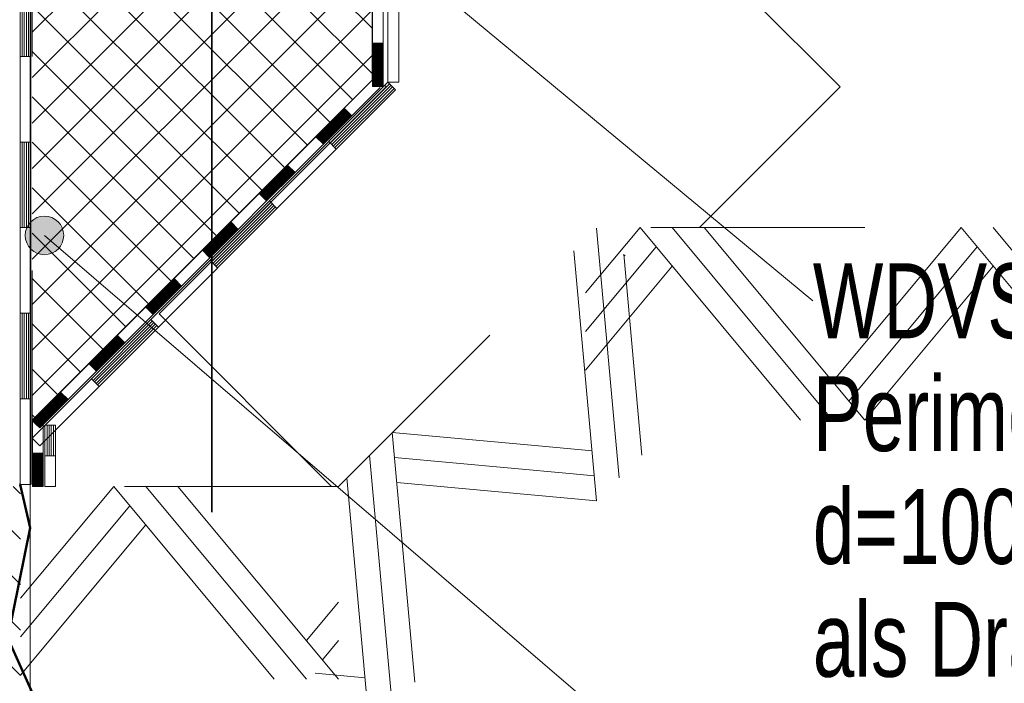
# Model space of a CAD drawing. Header units: metres. Extents: x 1333.9 to 1416.6, y -82.7 to -2.5.
# Tile 132 of 160: x 1411.249 to 1411.709, y -73.57 to -73.26. Entities that reach past the tile are written whole.
import ezdxf

# ---------------------------------------------------------------- set-up
doc = ezdxf.new("R2010")
doc.units = ezdxf.units.M
doc.header["$PDMODE"] = 65
for name, pattern in [('AUSGEZOGEN', [0]), ('PUNKT2_S9', [0.0015, 0, -0.0015]), ('STRICHLINIE2_S3', [0.055, 0.04, -0.015]), ('STRICHPUNKT2_S5', [0.5, 0.35, -0.05, 0.05, -0.05])]:
    doc.linetypes.add(name, pattern=pattern)
for name, color, linetype, lineweight in [('XR$11$Achsen', 4, 'AUSGEZOGEN', 13), ('XR$11$Legende', 4, 'AUSGEZOGEN', 13), ('XR$11$Maßlinie 1_50', 7, 'AUSGEZOGEN', 25), ('XR$11$Muster', 4, 'AUSGEZOGEN', 13), ('XR$11$Möblierung', 4, 'AUSGEZOGEN', 13), ('XR$11$Schraffur', 4, 'AUSGEZOGEN', 13), ('XR$11$Text 1_100', 3, 'AUSGEZOGEN', 18), ('XR$11$Text 1_50', 3, 'AUSGEZOGEN', 18), ('XR$11$Wand', 1, 'AUSGEZOGEN', 50), ('XR$11$Wand Mauerwerk tr', 42, 'AUSGEZOGEN', 18)]:
    doc.layers.add(name, color=color, linetype=linetype, lineweight=lineweight)
doc.styles.add('ARIAL', font='arial.ttf')
doc.dimstyles.new('DIMSTYLE_15', dxfattribs={"dimtxt": 0.04, "dimasz": 0.03, "dimexe": 0, "dimexo": 1e-06, "dimgap": 0.02, "dimtad": 2, "dimdec": 1, "dimlfac": 100, "dimrnd": 0.5, "dimzin": 4, "dimdsep": 46, "dimtxsty": 'ARIAL', "dimblk1": 'ALL_ML_KREIS', "dimblk2": 'ALL_ML_KREIS', "dimsah": 1, "dimcen": 0, "dimse1": 1, "dimse2": 1, "dimclrd": 7, "dimclre": 7, "dimclrt": 7, "dimadec": 0, "dimazin": 0, "dimtfac": 1, "dimtdec": 0, "dimtix": 1, "dimtmove": 2, "dimatfit": 3, "dimfxl": 0, "dimtzin": 0, "dimlwd": 0, "dimlwe": 25, "dimarcsym": 0})

# ---------------------------------------------------------------- blocks, each defined once
blk = doc.blocks.new('MUSTERELEMENT_41')
at = {"layer": 'XR$11$Muster', "color": 4, "linetype": 'AUSGEZOGEN', "lineweight": 13, "transparency": 33554687}
for p, q in [((1411.2496, -73.23721), (1411.2496, -73.31721)), ((1411.2506, -73.23721), (1411.2506, -73.27721)), ((1411.2516, -73.23721), (1411.2516, -73.27721)), ((1411.2526, -73.23721), (1411.2526, -73.27721)), ((1411.2536, -73.23721), (1411.2536, -73.27721)), ((1411.2546, -73.23721), (1411.2546, -73.31721)), ((1411.2546, -73.27721), (1411.2496, -73.27721)), ((1411.2496, -73.31721), (1411.2496, -73.39721)), ((1411.2546, -73.31721), (1411.2496, -73.31721)), ((1411.2546, -73.31721), (1411.2496, -73.31721)), ((1411.2506, -73.31721), (1411.2506, -73.35721)), ((1411.2516, -73.31721), (1411.2516, -73.35721)), ((1411.2526, -73.31721), (1411.2526, -73.35721)), ((1411.2536, -73.31721), (1411.2536, -73.35721)), ((1411.2546, -73.31721), (1411.2546, -73.39721)), ((1411.2546, -73.35721), (1411.2496, -73.35721)), ((1411.2496, -73.39721), (1411.2496, -73.47721)), ((1411.2546, -73.39721), (1411.2496, -73.39721)), ((1411.2546, -73.39721), (1411.2496, -73.39721)), ((1411.2506, -73.39721), (1411.2506, -73.43721)), ((1411.2516, -73.39721), (1411.2516, -73.43721)), ((1411.2526, -73.39721), (1411.2526, -73.43721)), ((1411.2536, -73.39721), (1411.2536, -73.43721)), ((1411.2546, -73.39721), (1411.2546, -73.47721)), ((1411.2546, -73.43721), (1411.2496, -73.43721)), ((1411.2496, -73.47721), (1411.2496, -73.47721)), ((1411.2546, -73.47721), (1411.2496, -73.47721)), ((1411.2546, -73.47721), (1411.2496, -73.47721)), ((1411.2506, -73.47721), (1411.2506, -73.47721)), ((1411.2516, -73.47721), (1411.2516, -73.47721)), ((1411.2526, -73.47721), (1411.2526, -73.47721)), ((1411.2536, -73.47721), (1411.2536, -73.47721)), ((1411.2546, -73.47721), (1411.2546, -73.47721))]:
    blk.add_line(p, q, dxfattribs=at)
blk = doc.blocks.new('MUSTERELEMENT_43')
at = {"layer": 'XR$11$Wand', "color": 52, "linetype": 'AUSGEZOGEN', "lineweight": 13, "transparency": 33554687}
for p, q in [((1411.29338, -73.47813), (1411.24986, -73.53034)), ((1411.36838, -73.56813), (1411.29338, -73.47813)), ((1411.38338, -73.56813), (1411.30838, -73.47813)), ((1411.39838, -73.56813), (1411.32338, -73.47813)), ((1411.30088, -73.48713), (1411.24986, -73.54834)), ((1411.30838, -73.49613), (1411.24986, -73.56634)), ((1411.39838, -73.53213), (1411.38338, -73.55013)), ((1411.39838, -73.55013), (1411.39088, -73.55913))]:
    blk.add_line(p, q, dxfattribs=at)
blk = doc.blocks.new('MUSTERELEMENT_45')
at = {"layer": 'XR$11$Wand', "color": 52, "linetype": 'AUSGEZOGEN', "lineweight": 13, "transparency": 33554687}
for p, q in [((1411.5296, -73.47418), (1411.519, -73.35751)), ((1411.519, -73.48479), (1411.50839, -73.36811)), ((1411.54021, -73.46357), (1411.53167, -73.36959)), ((1411.53172, -73.37023), (1411.53237, -73.37029)), ((1411.43414, -73.56964), (1411.42354, -73.45297)), ((1411.42354, -73.45297), (1411.49354, -73.45933)), ((1411.49354, -73.45933), (1411.51688, -73.46145)), ((1411.42354, -73.58025), (1411.41293, -73.46357)), ((1411.4246, -73.46463), (1411.50627, -73.47206)), ((1411.50627, -73.47206), (1411.51794, -73.47312)), ((1411.42566, -73.4763), (1411.519, -73.48479))]:
    blk.add_line(p, q, dxfattribs=at)
for points in [[(1411.41293, -73.59085), (1411.41293, -73.59085), (1411.40232, -73.47418)], [(1411.38747, -73.5654), (1411.38747, -73.5654), (1411.41081, -73.56752)], [(1411.4002, -73.57812), (1411.4002, -73.57812), (1411.41187, -73.57918)]]:
    blk.add_lwpolyline(points, dxfattribs=at)
blk = doc.blocks.new('MUSTERELEMENT_46')
at = {"layer": 'XR$11$Wand', "color": 52, "linetype": 'AUSGEZOGEN', "lineweight": 13, "transparency": 33554687}
for p, q in [((1411.53929, -73.35721), (1411.51386, -73.38772)), ((1411.61429, -73.44721), (1411.53929, -73.35721)), ((1411.62929, -73.44721), (1411.55429, -73.35721)), ((1411.64429, -73.44721), (1411.56929, -73.35721)), ((1411.68929, -73.35721), (1411.64429, -73.41121)), ((1411.76429, -73.44721), (1411.68929, -73.35721)), ((1411.77929, -73.44721), (1411.70429, -73.35721)), ((1411.54679, -73.36621), (1411.51386, -73.40572)), ((1411.69679, -73.36621), (1411.64429, -73.42921)), ((1411.55429, -73.37521), (1411.51386, -73.42372)), ((1411.70429, -73.37521), (1411.64429, -73.44721)), ((1411.64429, -73.41121), (1411.62929, -73.42921)), ((1411.64429, -73.42921), (1411.63679, -73.43821))]:
    blk.add_line(p, q, dxfattribs=at)
blk = doc.blocks.new('MUSTERELEMENT_50')
at = {"layer": 'XR$11$Muster', "color": 4, "linetype": 'AUSGEZOGEN', "lineweight": 13, "transparency": 33554687}
for p, q in [((1411.42152, -73.21087), (1411.42152, -73.28929)), ((1411.42652, -73.21087), (1411.42652, -73.28929)), ((1411.42152, -73.28929), (1411.42152, -73.28929)), ((1411.42652, -73.28929), (1411.42152, -73.28929)), ((1411.42652, -73.28929), (1411.42152, -73.28929)), ((1411.42252, -73.28929), (1411.42252, -73.28929)), ((1411.42352, -73.28929), (1411.42352, -73.28929)), ((1411.42452, -73.28929), (1411.42452, -73.28929)), ((1411.42552, -73.28929), (1411.42552, -73.28929)), ((1411.42652, -73.28929), (1411.42652, -73.28929))]:
    blk.add_line(p, q, dxfattribs=at)
blk = doc.blocks.new('MUSTERELEMENT_51')
at = {"layer": 'XR$11$Muster', "color": 4, "linetype": 'AUSGEZOGEN', "lineweight": 13, "transparency": 33554687}
for p, q in [((1411.42506, -73.29282), (1411.36965, -73.34825)), ((1411.42435, -73.29212), (1411.39664, -73.31983)), ((1411.39735, -73.32054), (1411.39382, -73.317)), ((1411.36611, -73.34471), (1411.3107, -73.40014)), ((1411.36682, -73.34542), (1411.33911, -73.37313)), ((1411.36753, -73.34613), (1411.33982, -73.37384)), ((1411.36965, -73.34825), (1411.36611, -73.34471)), ((1411.36965, -73.34825), (1411.36611, -73.34471)), ((1411.36965, -73.34825), (1411.31424, -73.40367)), ((1411.36823, -73.34683), (1411.34053, -73.37455)), ((1411.36894, -73.34754), (1411.34123, -73.37525)), ((1411.34194, -73.37596), (1411.33841, -73.37243)), ((1411.3107, -73.40014), (1411.25529, -73.45556)), ((1411.31141, -73.40084), (1411.2837, -73.42856)), ((1411.31424, -73.40367), (1411.3107, -73.40014)), ((1411.31424, -73.40367), (1411.3107, -73.40014)), ((1411.31424, -73.40367), (1411.25883, -73.4591)), ((1411.31212, -73.40155), (1411.28441, -73.42926)), ((1411.31282, -73.40226), (1411.28512, -73.42997)), ((1411.31353, -73.40297), (1411.28582, -73.43068)), ((1411.28653, -73.43138), (1411.283, -73.42785)), ((1411.25529, -73.45556), (1411.25529, -73.45556)), ((1411.25883, -73.4591), (1411.25529, -73.45556)), ((1411.25883, -73.4591), (1411.25529, -73.45556)), ((1411.256, -73.45627), (1411.256, -73.45627)), ((1411.25883, -73.4591), (1411.25883, -73.4591))]:
    blk.add_line(p, q, dxfattribs=at)
for points in [[(1411.42152, -73.28929), (1411.42152, -73.28929), (1411.36611, -73.34471)], [(1411.42223, -73.29), (1411.42223, -73.29), (1411.39452, -73.31771)], [(1411.42294, -73.2907), (1411.42294, -73.2907), (1411.39523, -73.31842)], [(1411.42506, -73.29282), (1411.42179, -73.28956), (1411.42152, -73.28929)], [(1411.42364, -73.29141), (1411.42364, -73.29141), (1411.39594, -73.31912)]]:
    blk.add_lwpolyline(points, dxfattribs=at)
blk = doc.blocks.new('MUSTERELEMENT_52')
at = {"layer": 'XR$11$Möblierung', "color": 4, "linetype": 'AUSGEZOGEN', "lineweight": 13, "transparency": 33554687}
for p, q in [((1411.40106, -73.30145), (1411.38781, -73.31471)), ((1411.40106, -73.30145), (1411.38781, -73.31471)), ((1411.40106, -73.30145), (1411.38781, -73.31471)), ((1411.40106, -73.30145), (1411.38781, -73.31471)), ((1411.40106, -73.30145), (1411.38781, -73.31471)), ((1411.39788, -73.30464), (1411.40141, -73.30817)), ((1411.39814, -73.30437), (1411.40168, -73.30791)), ((1411.39841, -73.30411), (1411.40194, -73.30764)), ((1411.39867, -73.30384), (1411.40221, -73.30738)), ((1411.39894, -73.30358), (1411.40247, -73.30711)), ((1411.3992, -73.30331), (1411.40274, -73.30685)), ((1411.39947, -73.30304), (1411.403, -73.30658)), ((1411.39973, -73.30278), (1411.40327, -73.30631)), ((1411.4, -73.30251), (1411.40353, -73.30605)), ((1411.40026, -73.30225), (1411.4038, -73.30578)), ((1411.40053, -73.30198), (1411.40406, -73.30552)), ((1411.40079, -73.30172), (1411.40433, -73.30525)), ((1411.40106, -73.30145), (1411.40459, -73.30499)), ((1411.40459, -73.30499), (1411.39134, -73.31824)), ((1411.39311, -73.30941), (1411.39664, -73.31294)), ((1411.39337, -73.30914), (1411.39691, -73.31268)), ((1411.39364, -73.30888), (1411.39717, -73.31241)), ((1411.3939, -73.30861), (1411.39744, -73.31215)), ((1411.39417, -73.30835), (1411.3977, -73.31188)), ((1411.39443, -73.30808), (1411.39797, -73.31162)), ((1411.3947, -73.30782), (1411.39823, -73.31135)), ((1411.39496, -73.30755), (1411.3985, -73.31109)), ((1411.39523, -73.30729), (1411.39876, -73.31082)), ((1411.39549, -73.30702), (1411.39903, -73.31056)), ((1411.39576, -73.30676), (1411.39929, -73.31029)), ((1411.39602, -73.30649), (1411.39956, -73.31003)), ((1411.39629, -73.30623), (1411.39982, -73.30976)), ((1411.39655, -73.30596), (1411.40009, -73.3095)), ((1411.39682, -73.3057), (1411.40035, -73.30923)), ((1411.39708, -73.30543), (1411.40062, -73.30897)), ((1411.39735, -73.30517), (1411.40088, -73.3087)), ((1411.39761, -73.3049), (1411.40115, -73.30844)), ((1411.3886, -73.31391), (1411.39214, -73.31745)), ((1411.38887, -73.31365), (1411.3924, -73.31718)), ((1411.38913, -73.31338), (1411.39267, -73.31692)), ((1411.3894, -73.31312), (1411.39293, -73.31665)), ((1411.38966, -73.31285), (1411.3932, -73.31639)), ((1411.38993, -73.31259), (1411.39346, -73.31612)), ((1411.39019, -73.31232), (1411.39373, -73.31586)), ((1411.39046, -73.31206), (1411.39399, -73.31559)), ((1411.39072, -73.31179), (1411.39426, -73.31533)), ((1411.39099, -73.31153), (1411.39452, -73.31506)), ((1411.39125, -73.31126), (1411.39479, -73.3148)), ((1411.39152, -73.311), (1411.39505, -73.31453)), ((1411.39178, -73.31073), (1411.39532, -73.31427)), ((1411.39205, -73.31047), (1411.39558, -73.314)), ((1411.39231, -73.3102), (1411.39585, -73.31374)), ((1411.39258, -73.30994), (1411.39611, -73.31347)), ((1411.39284, -73.30967), (1411.39638, -73.31321)), ((1411.39134, -73.31824), (1411.37809, -73.3315)), ((1411.38781, -73.31471), (1411.39134, -73.31824)), ((1411.38807, -73.31444), (1411.39161, -73.31798)), ((1411.38834, -73.31418), (1411.39187, -73.31771)), ((1411.37455, -73.32796), (1411.3613, -73.34122)), ((1411.37455, -73.32796), (1411.3613, -73.34122)), ((1411.37455, -73.32796), (1411.3613, -73.34122)), ((1411.37455, -73.32796), (1411.3613, -73.34122)), ((1411.37455, -73.32796), (1411.3613, -73.34122)), ((1411.37809, -73.3315), (1411.36484, -73.34475)), ((1411.37005, -73.33247), (1411.37358, -73.33601)), ((1411.37031, -73.33221), (1411.37385, -73.33574)), ((1411.37058, -73.33194), (1411.37411, -73.33548)), ((1411.37084, -73.33168), (1411.37438, -73.33521)), ((1411.37111, -73.33141), (1411.37464, -73.33495)), ((1411.37137, -73.33115), (1411.37491, -73.33468)), ((1411.37164, -73.33088), (1411.37517, -73.33442)), ((1411.3719, -73.33062), (1411.37544, -73.33415)), ((1411.37217, -73.33035), (1411.3757, -73.33389)), ((1411.37243, -73.33008), (1411.37597, -73.33362)), ((1411.3727, -73.32982), (1411.37623, -73.33335)), ((1411.37296, -73.32955), (1411.3765, -73.33309)), ((1411.37323, -73.32929), (1411.37676, -73.33282)), ((1411.37349, -73.32902), (1411.37703, -73.33256)), ((1411.37376, -73.32876), (1411.37729, -73.33229)), ((1411.37402, -73.32849), (1411.37756, -73.33203)), ((1411.37429, -73.32823), (1411.37782, -73.33176)), ((1411.37455, -73.32796), (1411.37809, -73.3315)), ((1411.36554, -73.33698), (1411.36908, -73.34051)), ((1411.36581, -73.33671), (1411.36934, -73.34025)), ((1411.36607, -73.33645), (1411.36961, -73.33998)), ((1411.36634, -73.33618), (1411.36987, -73.33972)), ((1411.3666, -73.33592), (1411.37014, -73.33945)), ((1411.36687, -73.33565), (1411.3704, -73.33919)), ((1411.36713, -73.33539), (1411.37067, -73.33892)), ((1411.3674, -73.33512), (1411.37093, -73.33866)), ((1411.36766, -73.33486), (1411.3712, -73.33839)), ((1411.36793, -73.33459), (1411.37146, -73.33813)), ((1411.36819, -73.33433), (1411.37173, -73.33786)), ((1411.36846, -73.33406), (1411.37199, -73.3376)), ((1411.36872, -73.3338), (1411.37226, -73.33733)), ((1411.36899, -73.33353), (1411.37252, -73.33707)), ((1411.36925, -73.33327), (1411.37279, -73.3368)), ((1411.36952, -73.333), (1411.37305, -73.33654)), ((1411.36978, -73.33274), (1411.37332, -73.33627)), ((1411.3613, -73.34122), (1411.36484, -73.34475)), ((1411.36157, -73.34095), (1411.3651, -73.34449)), ((1411.36183, -73.34069), (1411.36537, -73.34422)), ((1411.3621, -73.34042), (1411.36563, -73.34396)), ((1411.36236, -73.34016), (1411.3659, -73.34369)), ((1411.36263, -73.33989), (1411.36616, -73.34343)), ((1411.36289, -73.33963), (1411.36643, -73.34316)), ((1411.36316, -73.33936), (1411.36669, -73.3429)), ((1411.36342, -73.3391), (1411.36696, -73.34263)), ((1411.36369, -73.33883), (1411.36722, -73.34237)), ((1411.36395, -73.33857), (1411.36749, -73.3421)), ((1411.36422, -73.3383), (1411.36775, -73.34184)), ((1411.36448, -73.33804), (1411.36802, -73.34157)), ((1411.36475, -73.33777), (1411.36828, -73.34131)), ((1411.36501, -73.33751), (1411.36855, -73.34104)), ((1411.36528, -73.33724), (1411.36881, -73.34078)), ((1411.36484, -73.34475), (1411.35159, -73.35801)), ((1411.34805, -73.35447), (1411.3348, -73.36773)), ((1411.34805, -73.35447), (1411.3348, -73.36773)), ((1411.34805, -73.35447), (1411.3348, -73.36773)), ((1411.34805, -73.35447), (1411.3348, -73.36773)), ((1411.34805, -73.35447), (1411.3348, -73.36773)), ((1411.34726, -73.35527), (1411.35079, -73.3588)), ((1411.34752, -73.355), (1411.35106, -73.35854)), ((1411.34779, -73.35474), (1411.35132, -73.35827)), ((1411.34805, -73.35447), (1411.35159, -73.35801)), ((1411.35159, -73.35801), (1411.33834, -73.37126)), ((1411.34249, -73.36004), (1411.34602, -73.36358)), ((1411.34275, -73.35978), (1411.34629, -73.36331)), ((1411.34302, -73.35951), (1411.34655, -73.36305)), ((1411.34328, -73.35925), (1411.34682, -73.36278)), ((1411.34355, -73.35898), (1411.34708, -73.36252)), ((1411.34381, -73.35872), (1411.34735, -73.36225)), ((1411.34408, -73.35845), (1411.34761, -73.36199)), ((1411.34434, -73.35819), (1411.34788, -73.36172)), ((1411.34461, -73.35792), (1411.34814, -73.36146)), ((1411.34487, -73.35766), (1411.34841, -73.36119)), ((1411.34514, -73.35739), (1411.34867, -73.36093)), ((1411.3454, -73.35712), (1411.34894, -73.36066)), ((1411.34567, -73.35686), (1411.3492, -73.36039)), ((1411.34593, -73.35659), (1411.34947, -73.36013)), ((1411.3462, -73.35633), (1411.34973, -73.35986)), ((1411.34646, -73.35606), (1411.35, -73.3596)), ((1411.34673, -73.3558), (1411.35026, -73.35933)), ((1411.34699, -73.35553), (1411.35053, -73.35907)), ((1411.33798, -73.36455), (1411.34152, -73.36808)), ((1411.33824, -73.36428), (1411.34178, -73.36782)), ((1411.33851, -73.36402), (1411.34205, -73.36755)), ((1411.33877, -73.36375), (1411.34231, -73.36729)), ((1411.33904, -73.36349), (1411.34258, -73.36702)), ((1411.3393, -73.36322), (1411.34284, -73.36676)), ((1411.33957, -73.36296), (1411.34311, -73.36649)), ((1411.33983, -73.36269), (1411.34337, -73.36623)), ((1411.3401, -73.36243), (1411.34364, -73.36596)), ((1411.34036, -73.36216), (1411.3439, -73.3657)), ((1411.34063, -73.3619), (1411.34417, -73.36543)), ((1411.3409, -73.36163), (1411.34443, -73.36517)), ((1411.34116, -73.36137), (1411.3447, -73.3649)), ((1411.34143, -73.3611), (1411.34496, -73.36464)), ((1411.34169, -73.36084), (1411.34523, -73.36437)), ((1411.34196, -73.36057), (1411.34549, -73.36411)), ((1411.34222, -73.36031), (1411.34576, -73.36384)), ((1411.3348, -73.36773), (1411.33834, -73.37126)), ((1411.33506, -73.36746), (1411.3386, -73.371)), ((1411.33533, -73.3672), (1411.33887, -73.37073)), ((1411.33559, -73.36693), (1411.33913, -73.37047)), ((1411.33586, -73.36667), (1411.3394, -73.3702)), ((1411.33612, -73.3664), (1411.33966, -73.36994)), ((1411.33639, -73.36614), (1411.33993, -73.36967)), ((1411.33665, -73.36587), (1411.34019, -73.36941)), ((1411.33692, -73.36561), (1411.34046, -73.36914)), ((1411.33718, -73.36534), (1411.34072, -73.36888)), ((1411.33745, -73.36508), (1411.34099, -73.36861)), ((1411.33771, -73.36481), (1411.34125, -73.36835)), ((1411.33834, -73.37126), (1411.32508, -73.38452)), ((1411.32155, -73.38098), (1411.3083, -73.39424)), ((1411.32155, -73.38098), (1411.3083, -73.39424)), ((1411.32155, -73.38098), (1411.3083, -73.39424)), ((1411.32155, -73.38098), (1411.3083, -73.39424)), ((1411.32155, -73.38098), (1411.3083, -73.39424)), ((1411.31943, -73.3831), (1411.32296, -73.38664)), ((1411.31969, -73.38284), (1411.32323, -73.38637)), ((1411.31996, -73.38257), (1411.32349, -73.38611)), ((1411.32022, -73.38231), (1411.32376, -73.38584)), ((1411.32049, -73.38204), (1411.32402, -73.38558)), ((1411.32075, -73.38178), (1411.32429, -73.38531)), ((1411.32102, -73.38151), (1411.32455, -73.38505)), ((1411.32128, -73.38125), (1411.32482, -73.38478)), ((1411.32155, -73.38098), (1411.32508, -73.38452)), ((1411.32508, -73.38452), (1411.31183, -73.39777)), ((1411.31492, -73.38761), (1411.31846, -73.39115)), ((1411.31519, -73.38735), (1411.31872, -73.39088)), ((1411.31545, -73.38708), (1411.31899, -73.39062)), ((1411.31572, -73.38682), (1411.31925, -73.39035)), ((1411.31598, -73.38655), (1411.31952, -73.39009)), ((1411.31625, -73.38629), (1411.31978, -73.38982)), ((1411.31651, -73.38602), (1411.32005, -73.38956)), ((1411.31678, -73.38576), (1411.32031, -73.38929)), ((1411.31704, -73.38549), (1411.32058, -73.38903)), ((1411.31731, -73.38523), (1411.32084, -73.38876)), ((1411.31757, -73.38496), (1411.32111, -73.3885)), ((1411.31784, -73.3847), (1411.32137, -73.38823)), ((1411.3181, -73.38443), (1411.32164, -73.38796)), ((1411.31837, -73.38416), (1411.3219, -73.3877)), ((1411.31863, -73.3839), (1411.32217, -73.38743)), ((1411.3189, -73.38363), (1411.32243, -73.38717)), ((1411.31916, -73.38337), (1411.3227, -73.3869)), ((1411.31042, -73.39212), (1411.31395, -73.39565)), ((1411.31068, -73.39185), (1411.31422, -73.39539)), ((1411.31095, -73.39159), (1411.31448, -73.39512)), ((1411.31121, -73.39132), (1411.31475, -73.39486)), ((1411.31148, -73.39106), (1411.31501, -73.39459)), ((1411.31174, -73.39079), (1411.31528, -73.39433)), ((1411.31201, -73.39053), (1411.31554, -73.39406)), ((1411.31227, -73.39026), (1411.31581, -73.3938)), ((1411.31254, -73.39), (1411.31607, -73.39353)), ((1411.3128, -73.38973), (1411.31634, -73.39327)), ((1411.31307, -73.38947), (1411.3166, -73.393)), ((1411.31333, -73.3892), (1411.31687, -73.39274)), ((1411.3136, -73.38894), (1411.31713, -73.39247)), ((1411.31386, -73.38867), (1411.3174, -73.39221)), ((1411.31413, -73.38841), (1411.31766, -73.39194)), ((1411.31439, -73.38814), (1411.31793, -73.39168)), ((1411.31466, -73.38788), (1411.31819, -73.39141)), ((1411.3083, -73.39424), (1411.31183, -73.39777)), ((1411.30856, -73.39397), (1411.3121, -73.39751)), ((1411.30883, -73.39371), (1411.31236, -73.39724)), ((1411.30909, -73.39344), (1411.31263, -73.39698)), ((1411.30936, -73.39318), (1411.31289, -73.39671)), ((1411.30962, -73.39291), (1411.31316, -73.39645)), ((1411.30989, -73.39265), (1411.31342, -73.39618)), ((1411.31015, -73.39238), (1411.31369, -73.39592)), ((1411.31183, -73.39777), (1411.29858, -73.41103)), ((1411.29505, -73.40749), (1411.28179, -73.42075)), ((1411.29505, -73.40749), (1411.28179, -73.42075)), ((1411.29505, -73.40749), (1411.28179, -73.42075)), ((1411.29505, -73.40749), (1411.28179, -73.42075)), ((1411.29505, -73.40749), (1411.28179, -73.42075)), ((1411.29186, -73.41067), (1411.2954, -73.41421)), ((1411.29213, -73.41041), (1411.29567, -73.41394)), ((1411.29239, -73.41014), (1411.29593, -73.41368)), ((1411.29266, -73.40988), (1411.2962, -73.41341)), ((1411.29292, -73.40961), (1411.29646, -73.41315)), ((1411.29319, -73.40935), (1411.29673, -73.41288)), ((1411.29345, -73.40908), (1411.29699, -73.41262)), ((1411.29372, -73.40882), (1411.29726, -73.41235)), ((1411.29398, -73.40855), (1411.29752, -73.41209)), ((1411.29425, -73.40829), (1411.29779, -73.41182)), ((1411.29452, -73.40802), (1411.29805, -73.41156)), ((1411.29478, -73.40776), (1411.29832, -73.41129)), ((1411.29505, -73.40749), (1411.29858, -73.41103)), ((1411.29858, -73.41103), (1411.28533, -73.42428)), ((1411.28736, -73.41518), (1411.2909, -73.41872)), ((1411.28762, -73.41492), (1411.29116, -73.41845)), ((1411.28789, -73.41465), (1411.29143, -73.41819)), ((1411.28815, -73.41439), (1411.29169, -73.41792)), ((1411.28842, -73.41412), (1411.29196, -73.41766)), ((1411.28868, -73.41386), (1411.29222, -73.41739)), ((1411.28895, -73.41359), (1411.29249, -73.41713)), ((1411.28921, -73.41333), (1411.29275, -73.41686)), ((1411.28948, -73.41306), (1411.29302, -73.4166)), ((1411.28974, -73.4128), (1411.29328, -73.41633)), ((1411.29001, -73.41253), (1411.29355, -73.41607)), ((1411.29027, -73.41227), (1411.29381, -73.4158)), ((1411.29054, -73.412), (1411.29408, -73.41554)), ((1411.2908, -73.41173), (1411.29434, -73.41527)), ((1411.29107, -73.41147), (1411.29461, -73.415)), ((1411.29133, -73.4112), (1411.29487, -73.41474)), ((1411.2916, -73.41094), (1411.29514, -73.41447)), ((1411.28285, -73.41969), (1411.28639, -73.42322)), ((1411.28312, -73.41942), (1411.28665, -73.42296)), ((1411.28338, -73.41916), (1411.28692, -73.42269)), ((1411.28365, -73.41889), (1411.28718, -73.42243)), ((1411.28391, -73.41863), (1411.28745, -73.42216)), ((1411.28418, -73.41836), (1411.28771, -73.4219)), ((1411.28444, -73.4181), (1411.28798, -73.42163)), ((1411.28471, -73.41783), (1411.28824, -73.42137)), ((1411.28497, -73.41757), (1411.28851, -73.4211)), ((1411.28524, -73.4173), (1411.28878, -73.42084)), ((1411.2855, -73.41704), (1411.28904, -73.42057)), ((1411.28577, -73.41677), (1411.28931, -73.42031)), ((1411.28603, -73.41651), (1411.28957, -73.42004)), ((1411.2863, -73.41624), (1411.28984, -73.41978)), ((1411.28656, -73.41598), (1411.2901, -73.41951)), ((1411.28683, -73.41571), (1411.29037, -73.41925)), ((1411.28709, -73.41545), (1411.29063, -73.41898)), ((1411.28533, -73.42428), (1411.27208, -73.43754)), ((1411.28179, -73.42075), (1411.28533, -73.42428)), ((1411.28206, -73.42048), (1411.28559, -73.42402)), ((1411.28232, -73.42022), (1411.28586, -73.42375)), ((1411.28259, -73.41995), (1411.28612, -73.42349)), ((1411.26854, -73.434), (1411.25529, -73.44726)), ((1411.26854, -73.434), (1411.25529, -73.44726)), ((1411.26854, -73.434), (1411.25529, -73.44726)), ((1411.26854, -73.434), (1411.25529, -73.44726)), ((1411.26854, -73.434), (1411.25529, -73.44726)), ((1411.2643, -73.43824), (1411.26784, -73.44178)), ((1411.26457, -73.43798), (1411.2681, -73.44151)), ((1411.26483, -73.43771), (1411.26837, -73.44125)), ((1411.2651, -73.43745), (1411.26863, -73.44098)), ((1411.26536, -73.43718), (1411.2689, -73.44072)), ((1411.26563, -73.43692), (1411.26916, -73.44045)), ((1411.26589, -73.43665), (1411.26943, -73.44019)), ((1411.26616, -73.43639), (1411.26969, -73.43992)), ((1411.26642, -73.43612), (1411.26996, -73.43966)), ((1411.26669, -73.43586), (1411.27022, -73.43939)), ((1411.26695, -73.43559), (1411.27049, -73.43913)), ((1411.26722, -73.43533), (1411.27075, -73.43886)), ((1411.26748, -73.43506), (1411.27102, -73.4386)), ((1411.26775, -73.4348), (1411.27128, -73.43833)), ((1411.26801, -73.43453), (1411.27155, -73.43807)), ((1411.26828, -73.43427), (1411.27181, -73.4378)), ((1411.26854, -73.434), (1411.27208, -73.43754)), ((1411.2598, -73.44275), (1411.26333, -73.44629)), ((1411.26006, -73.44249), (1411.2636, -73.44602)), ((1411.26033, -73.44222), (1411.26386, -73.44576)), ((1411.26059, -73.44196), (1411.26413, -73.44549)), ((1411.26086, -73.44169), (1411.26439, -73.44523)), ((1411.26112, -73.44143), (1411.26466, -73.44496)), ((1411.26139, -73.44116), (1411.26492, -73.4447)), ((1411.26165, -73.4409), (1411.26519, -73.44443)), ((1411.26192, -73.44063), (1411.26545, -73.44417)), ((1411.26218, -73.44037), (1411.26572, -73.4439)), ((1411.26245, -73.4401), (1411.26598, -73.44364)), ((1411.26271, -73.43984), (1411.26625, -73.44337)), ((1411.26298, -73.43957), (1411.26651, -73.44311)), ((1411.26324, -73.43931), (1411.26678, -73.44284)), ((1411.26351, -73.43904), (1411.26704, -73.44258)), ((1411.26377, -73.43877), (1411.26731, -73.44231)), ((1411.26404, -73.43851), (1411.26757, -73.44204)), ((1411.25529, -73.44726), (1411.25529, -73.44726)), ((1411.25529, -73.44726), (1411.25529, -73.44726)), ((1411.25556, -73.44699), (1411.25909, -73.45053)), ((1411.25582, -73.44673), (1411.25936, -73.45026)), ((1411.25609, -73.44646), (1411.25962, -73.45)), ((1411.25635, -73.4462), (1411.25989, -73.44973)), ((1411.25662, -73.44593), (1411.26015, -73.44947)), ((1411.25688, -73.44567), (1411.26042, -73.4492)), ((1411.25715, -73.4454), (1411.26068, -73.44894)), ((1411.25741, -73.44514), (1411.26095, -73.44867)), ((1411.25768, -73.44487), (1411.26121, -73.44841)), ((1411.25794, -73.44461), (1411.26148, -73.44814)), ((1411.25821, -73.44434), (1411.26174, -73.44788)), ((1411.25847, -73.44408), (1411.26201, -73.44761)), ((1411.25874, -73.44381), (1411.26227, -73.44735)), ((1411.259, -73.44355), (1411.26254, -73.44708)), ((1411.25927, -73.44328), (1411.2628, -73.44682)), ((1411.25953, -73.44302), (1411.26307, -73.44655))]:
    blk.add_line(p, q, dxfattribs=at)
for points in [[(1411.41431, -73.2882), (1411.41431, -73.2882), (1411.40106, -73.30145), (1411.38781, -73.31471)], [(1411.41431, -73.2882), (1411.41431, -73.2882), (1411.40106, -73.30145), (1411.38781, -73.31471)], [(1411.41784, -73.29173), (1411.41784, -73.29173), (1411.40459, -73.30499)], [(1411.38781, -73.31471), (1411.37455, -73.32796), (1411.3613, -73.34122)], [(1411.38781, -73.31471), (1411.37455, -73.32796), (1411.3613, -73.34122)], [(1411.3613, -73.34122), (1411.34805, -73.35447), (1411.3348, -73.36773)], [(1411.3613, -73.34122), (1411.34805, -73.35447), (1411.3348, -73.36773)], [(1411.3348, -73.36773), (1411.32155, -73.38098), (1411.3083, -73.39424)], [(1411.3348, -73.36773), (1411.32155, -73.38098), (1411.3083, -73.39424)], [(1411.3083, -73.39424), (1411.29505, -73.40749), (1411.28179, -73.42075)], [(1411.3083, -73.39424), (1411.29505, -73.40749), (1411.28179, -73.42075)], [(1411.28179, -73.42075), (1411.26854, -73.434), (1411.25529, -73.44726)], [(1411.28179, -73.42075), (1411.26854, -73.434), (1411.25529, -73.44726)], [(1411.27208, -73.43754), (1411.25883, -73.45079), (1411.25883, -73.45079)], [(1411.25529, -73.44726), (1411.25706, -73.44903), (1411.25883, -73.45079)]]:
    blk.add_lwpolyline(points, dxfattribs=at)
blk = doc.blocks.new('MUSTERELEMENT_53')
at = {"layer": 'XR$11$Möblierung', "color": 4, "linetype": 'AUSGEZOGEN', "lineweight": 13, "transparency": 33554687}
for p, q in [((1411.41931, -73.25084), (1411.41931, -73.27102)), ((1411.41431, -73.27102), (1411.41931, -73.27102)), ((1411.41431, -73.27102), (1411.41431, -73.2912)), ((1411.41431, -73.27102), (1411.41431, -73.2912)), ((1411.41431, -73.27102), (1411.41431, -73.2912)), ((1411.41431, -73.27102), (1411.41431, -73.2912)), ((1411.41431, -73.27102), (1411.41431, -73.2912)), ((1411.41431, -73.27142), (1411.41931, -73.27142)), ((1411.41431, -73.27183), (1411.41931, -73.27183)), ((1411.41431, -73.27223), (1411.41931, -73.27223)), ((1411.41431, -73.27263), (1411.41931, -73.27263)), ((1411.41431, -73.27304), (1411.41931, -73.27304)), ((1411.41431, -73.27344), (1411.41931, -73.27344)), ((1411.41431, -73.27384), (1411.41931, -73.27384)), ((1411.41431, -73.27425), (1411.41931, -73.27425)), ((1411.41431, -73.27465), (1411.41931, -73.27465)), ((1411.41431, -73.27505), (1411.41931, -73.27505)), ((1411.41431, -73.27546), (1411.41931, -73.27546)), ((1411.41431, -73.27586), (1411.41931, -73.27586)), ((1411.41431, -73.27627), (1411.41931, -73.27627)), ((1411.41431, -73.27667), (1411.41931, -73.27667)), ((1411.41431, -73.27707), (1411.41931, -73.27707)), ((1411.41431, -73.27748), (1411.41931, -73.27748)), ((1411.41431, -73.27788), (1411.41931, -73.27788)), ((1411.41431, -73.27828), (1411.41931, -73.27828)), ((1411.41431, -73.27869), (1411.41931, -73.27869)), ((1411.41431, -73.27909), (1411.41931, -73.27909)), ((1411.41431, -73.27949), (1411.41931, -73.27949)), ((1411.41431, -73.2799), (1411.41931, -73.2799)), ((1411.41431, -73.2803), (1411.41931, -73.2803)), ((1411.41431, -73.28071), (1411.41931, -73.2807)), ((1411.41431, -73.28111), (1411.41931, -73.28111)), ((1411.41431, -73.28151), (1411.41931, -73.28151)), ((1411.41431, -73.28192), (1411.41931, -73.28192)), ((1411.41431, -73.28232), (1411.41931, -73.28232)), ((1411.41431, -73.28272), (1411.41931, -73.28272)), ((1411.41431, -73.28313), (1411.41931, -73.28313)), ((1411.41431, -73.28353), (1411.41931, -73.28353)), ((1411.41431, -73.28393), (1411.41931, -73.28393)), ((1411.41431, -73.28434), (1411.41931, -73.28434)), ((1411.41431, -73.28474), (1411.41931, -73.28474)), ((1411.41431, -73.28515), (1411.41931, -73.28514)), ((1411.41431, -73.28555), (1411.41931, -73.28555)), ((1411.41431, -73.28595), (1411.41931, -73.28595)), ((1411.41431, -73.28636), (1411.41931, -73.28636)), ((1411.41431, -73.28676), (1411.41931, -73.28676)), ((1411.41431, -73.28716), (1411.41931, -73.28716)), ((1411.41431, -73.28757), (1411.41931, -73.28757)), ((1411.41431, -73.28797), (1411.41931, -73.28797)), ((1411.41431, -73.28837), (1411.41931, -73.28837)), ((1411.41431, -73.28878), (1411.41931, -73.28878)), ((1411.41431, -73.28918), (1411.41931, -73.28918)), ((1411.41431, -73.28958), (1411.41931, -73.28958)), ((1411.41431, -73.28999), (1411.41931, -73.28999)), ((1411.41431, -73.29039), (1411.41931, -73.29039)), ((1411.41431, -73.2908), (1411.41931, -73.2908)), ((1411.41431, -73.2912), (1411.41431, -73.2912)), ((1411.41431, -73.2912), (1411.41431, -73.2912))]:
    blk.add_line(p, q, dxfattribs=at)
for points in [[(1411.41431, -73.25084), (1411.41431, -73.27102), (1411.41431, -73.2912)], [(1411.41431, -73.25084), (1411.41431, -73.27102), (1411.41431, -73.2912)], [(1411.41931, -73.27102), (1411.41931, -73.2912), (1411.41931, -73.2912)], [(1411.41431, -73.2912), (1411.41492, -73.2912), (1411.41931, -73.2912)]]:
    blk.add_lwpolyline(points, dxfattribs=at)
blk = doc.blocks.new('MUSTERELEMENT_54')
at = {"layer": 'XR$11$Möblierung', "color": 4, "linetype": 'AUSGEZOGEN', "lineweight": 13, "transparency": 33554687}
for p, q in [((1411.26049, -73.44703), (1411.26049, -73.46258)), ((1411.25549, -73.46258), (1411.26049, -73.46258)), ((1411.25549, -73.46258), (1411.25549, -73.47813)), ((1411.25549, -73.46258), (1411.25549, -73.47813)), ((1411.25549, -73.46258), (1411.25549, -73.47813)), ((1411.25549, -73.46258), (1411.25549, -73.47813)), ((1411.25549, -73.46258), (1411.25549, -73.47813)), ((1411.25549, -73.46289), (1411.26049, -73.46289)), ((1411.25549, -73.4632), (1411.26049, -73.4632)), ((1411.25549, -73.46351), (1411.26049, -73.46351)), ((1411.25549, -73.46382), (1411.26049, -73.46382)), ((1411.25549, -73.46413), (1411.26049, -73.46413)), ((1411.25549, -73.46444), (1411.26049, -73.46444)), ((1411.25549, -73.46476), (1411.26049, -73.46476)), ((1411.25549, -73.46507), (1411.26049, -73.46507)), ((1411.25549, -73.46538), (1411.26049, -73.46538)), ((1411.25549, -73.46569), (1411.26049, -73.46569)), ((1411.26049, -73.46258), (1411.26049, -73.47813)), ((1411.25549, -73.466), (1411.26049, -73.466)), ((1411.25549, -73.46631), (1411.26049, -73.46631)), ((1411.25549, -73.46662), (1411.26049, -73.46662)), ((1411.25549, -73.46693), (1411.26049, -73.46693)), ((1411.25549, -73.46724), (1411.26049, -73.46724)), ((1411.25549, -73.46755), (1411.26049, -73.46755)), ((1411.25549, -73.46787), (1411.26049, -73.46787)), ((1411.25549, -73.46818), (1411.26049, -73.46818)), ((1411.25549, -73.46849), (1411.26049, -73.46849)), ((1411.25549, -73.4688), (1411.26049, -73.4688)), ((1411.25549, -73.46911), (1411.26049, -73.46911)), ((1411.25549, -73.46942), (1411.26049, -73.46942)), ((1411.25549, -73.46973), (1411.26049, -73.46973)), ((1411.25549, -73.47004), (1411.26049, -73.47004)), ((1411.25549, -73.47035), (1411.26049, -73.47035)), ((1411.25549, -73.47066), (1411.26049, -73.47066)), ((1411.25549, -73.47098), (1411.26049, -73.47098)), ((1411.25549, -73.47129), (1411.26049, -73.47129)), ((1411.25549, -73.4716), (1411.26049, -73.4716)), ((1411.25549, -73.47191), (1411.26049, -73.47191)), ((1411.25549, -73.47222), (1411.26049, -73.47222)), ((1411.25549, -73.47253), (1411.26049, -73.47253)), ((1411.25549, -73.47284), (1411.26049, -73.47284)), ((1411.25549, -73.47315), (1411.26049, -73.47315)), ((1411.25549, -73.47346), (1411.26049, -73.47346)), ((1411.25549, -73.47377), (1411.26049, -73.47377)), ((1411.25549, -73.47408), (1411.26049, -73.47408)), ((1411.25549, -73.4744), (1411.26049, -73.4744)), ((1411.25549, -73.47471), (1411.26049, -73.47471)), ((1411.25549, -73.47502), (1411.26049, -73.47502)), ((1411.25549, -73.47533), (1411.26049, -73.47533)), ((1411.25549, -73.47564), (1411.26049, -73.47564)), ((1411.25549, -73.47595), (1411.26049, -73.47595)), ((1411.25549, -73.47626), (1411.26049, -73.47626)), ((1411.25549, -73.47657), (1411.26049, -73.47657)), ((1411.25549, -73.47688), (1411.26049, -73.47688)), ((1411.25549, -73.47719), (1411.26049, -73.47719)), ((1411.25549, -73.47751), (1411.26049, -73.47751)), ((1411.25549, -73.47782), (1411.26049, -73.47782)), ((1411.25549, -73.47813), (1411.25549, -73.47813)), ((1411.25549, -73.47813), (1411.25549, -73.47813)), ((1411.25549, -73.47813), (1411.26049, -73.47813)), ((1411.26049, -73.47813), (1411.26049, -73.47813))]:
    blk.add_line(p, q, dxfattribs=at)
blk.add_lwpolyline([(1411.25549, -73.44703), (1411.25549, -73.46258), (1411.25549, -73.47813)], dxfattribs=at)
blk.add_lwpolyline([(1411.25549, -73.44703), (1411.25549, -73.46258), (1411.25549, -73.47813)], dxfattribs=at)
blk = doc.blocks.new('MUSTERELEMENT_55')
at = {"layer": 'XR$11$Muster', "color": 4, "linetype": 'AUSGEZOGEN', "lineweight": 13, "transparency": 33554687}
for p, q in [((1411.26622, -73.44943), (1411.26122, -73.44943)), ((1411.26222, -73.44943), (1411.26222, -73.46378)), ((1411.26422, -73.44943), (1411.26422, -73.46378)), ((1411.26522, -73.44943), (1411.26522, -73.46378)), ((1411.26622, -73.44943), (1411.26622, -73.47813)), ((1411.26622, -73.46378), (1411.26122, -73.46378)), ((1411.26622, -73.47813), (1411.26122, -73.47813)), ((1411.26622, -73.47813), (1411.26122, -73.47813)), ((1411.26522, -73.47813), (1411.26522, -73.47813)), ((1411.26622, -73.47813), (1411.26622, -73.47813))]:
    blk.add_line(p, q, dxfattribs=at)
for points in [[(1411.26122, -73.44943), (1411.26122, -73.47813), (1411.26122, -73.47813)], [(1411.26322, -73.44943), (1411.26322, -73.44943), (1411.26322, -73.46378)]]:
    blk.add_lwpolyline(points, dxfattribs=at)
blk = doc.blocks.new('ALL_ML_KREIS')
at = {"color": 0, "linetype": 'ByBlock', "lineweight": -2}
for p, q in [((0, -0.5), (0, 0.5)), ((-1, 0), (0.5, 0))]:
    blk.add_line(p, q, dxfattribs=at)
blk.add_circle((0, 0), 0.15, dxfattribs=at)
blk = doc.blocks.new('*D546')
at = {"layer": 'DEFPOINTS', "color": 7, "linetype": 'AUSGEZOGEN', "lineweight": 25, "transparency": 33554687}
for p in [(1411.36479, -73.10721), (1411.56867, -73.75721), (1412.14039, -73.75721)]:
    blk.add_point(p, dxfattribs=at)
at = {"layer": 'XR$11$Maßlinie 1_50', "color": 7, "linetype": 'AUSGEZOGEN', "lineweight": -2, "transparency": 33554687}
blk.add_line((1412.14039, -73.75721), (1412.14039, -73.10721), dxfattribs=at)
at = {"layer": 'XR$11$Maßlinie 1_50', "color": 7, "linetype": 'AUSGEZOGEN', "lineweight": 25, "transparency": 33554687, "xscale": 0.03, "yscale": 0.03, "zscale": 0.03}
for p, rotation in [((1412.14039, -73.10721), 90), ((1412.14039, -73.75721), 270)]:
    blk.add_blockref('ALL_ML_KREIS', p, dxfattribs=dict(at, rotation=rotation))
at = {"layer": 'XR$11$Maßlinie 1_50', "color": 7, "linetype": 'AUSGEZOGEN', "lineweight": 25, "transparency": 33554687, "insert": (1412.10971, -73.43417), "char_height": 0.04, "width": 0.16, "attachment_point": 5, "rotation": 90, "style": 'ARIAL'}
blk.add_mtext('\\A1;{\\A1;{65\\H0.026400;\\S^ ;}}', dxfattribs=at)
blk = doc.blocks.new('*D549')
at = {"layer": 'DEFPOINTS', "color": 7, "linetype": 'AUSGEZOGEN', "lineweight": 25, "transparency": 33554687}
for p in [(1412.06429, -72.89721), (1411.49929, -73.75721), (1412.55627, -73.75721)]:
    blk.add_point(p, dxfattribs=at)
at = {"layer": 'XR$11$Maßlinie 1_50', "color": 7, "linetype": 'AUSGEZOGEN', "lineweight": -2, "transparency": 33554687}
blk.add_line((1412.55627, -73.75721), (1412.55627, -72.89721), dxfattribs=at)
at = {"layer": 'XR$11$Maßlinie 1_50', "color": 7, "linetype": 'AUSGEZOGEN', "lineweight": 25, "transparency": 33554687, "xscale": 0.03, "yscale": 0.03, "zscale": 0.03}
for p, rotation in [((1412.55627, -72.89721), 90), ((1412.55627, -73.75721), 270)]:
    blk.add_blockref('ALL_ML_KREIS', p, dxfattribs=dict(at, rotation=rotation))
at = {"layer": 'XR$11$Maßlinie 1_50', "color": 7, "linetype": 'AUSGEZOGEN', "lineweight": 25, "transparency": 33554687, "insert": (1412.52558, -73.32901), "char_height": 0.04, "width": 0.16, "attachment_point": 5, "rotation": 90, "style": 'ARIAL'}
blk.add_mtext('\\A1;{\\A1;{86\\H0.026400;\\S^ ;}}', dxfattribs=at)
blk = doc.blocks.new('*D558')
at = {"layer": 'DEFPOINTS', "color": 7, "linetype": 'AUSGEZOGEN', "lineweight": 25, "transparency": 33554687}
for p in [(1411.41491, -73.35721), (1410.10502, -73.75721), (1410.94929, -73.75721)]:
    blk.add_point(p, dxfattribs=at)
at = {"layer": 'XR$11$Maßlinie 1_50', "color": 7, "linetype": 'AUSGEZOGEN', "lineweight": -2, "transparency": 33554687}
blk.add_line((1410.10502, -73.75721), (1410.10502, -73.35721), dxfattribs=at)
at = {"layer": 'XR$11$Maßlinie 1_50', "color": 7, "linetype": 'AUSGEZOGEN', "lineweight": 25, "transparency": 33554687, "xscale": 0.03, "yscale": 0.03, "zscale": 0.03}
for p, rotation in [((1410.10502, -73.35721), 90), ((1410.10502, -73.75721), 270)]:
    blk.add_blockref('ALL_ML_KREIS', p, dxfattribs=dict(at, rotation=rotation))
at = {"layer": 'XR$11$Maßlinie 1_50', "color": 7, "linetype": 'AUSGEZOGEN', "lineweight": 25, "transparency": 33554687, "insert": (1410.07434, -73.55895), "char_height": 0.04, "width": 0.16, "attachment_point": 5, "rotation": 90, "style": 'ARIAL'}
blk.add_mtext('\\A1;{\\A1;{40\\H0.026400;\\S^ ;}}', dxfattribs=at)
blk = doc.blocks.new('*D559')
at = {"layer": 'DEFPOINTS', "color": 7, "linetype": 'AUSGEZOGEN', "lineweight": 25, "transparency": 33554687}
for p in [(1411.41491, -73.10721), (1410.10502, -73.35721), (1411.41491, -73.35721)]:
    blk.add_point(p, dxfattribs=at)
at = {"layer": 'XR$11$Maßlinie 1_50', "color": 7, "linetype": 'AUSGEZOGEN', "lineweight": -2, "transparency": 33554687}
blk.add_line((1410.10502, -73.35721), (1410.10502, -73.10721), dxfattribs=at)
at = {"layer": 'XR$11$Maßlinie 1_50', "color": 7, "linetype": 'AUSGEZOGEN', "lineweight": 25, "transparency": 33554687, "xscale": 0.03, "yscale": 0.03, "zscale": 0.03}
for p, rotation in [((1410.10502, -73.10721), 90), ((1410.10502, -73.35721), 270)]:
    blk.add_blockref('ALL_ML_KREIS', p, dxfattribs=dict(at, rotation=rotation))
at = {"layer": 'XR$11$Maßlinie 1_50', "color": 7, "linetype": 'AUSGEZOGEN', "lineweight": 25, "transparency": 33554687, "insert": (1410.07434, -73.23417), "char_height": 0.04, "width": 0.16, "attachment_point": 5, "rotation": 90, "style": 'ARIAL'}
blk.add_mtext('\\A1;{\\A1;{25\\H0.026400;\\S^ ;}}', dxfattribs=at)

msp = doc.modelspace()

# ---------------------------------------------------------------- hatches: boundary and pattern name
at = {"layer": 'XR$11$Muster', "linetype": 'AUSGEZOGEN', "lineweight": 13, "transparency": 33554687}
h = msp.add_hatch(dxfattribs=at)
h.set_pattern_fill('MUSTER', scale=0.15, angle=315, style=0, pattern_type=2)
h.set_pattern_definition([(315, (0.42426, -9e-17), (0.212132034, -5e-17), [0.15, -0.15]), (45, (0.42426, -9e-17), (5e-17, 0.212132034), [0.15, -0.15])])
h.paths.add_polyline_path([(1411.26122, -73.44963), (1411.26122, -73.47813), (1411.39838, -73.47813), (1411.4079, -73.46861), (1411.40929, -73.46974), (1411.40929, -73.46721), (1411.51929, -73.35721), (1412.24429, -73.35721), (1412.24429, -73.04669), (1412.24325, -73.04757), (1411.87928, -73.0473), (1411.87927, -73.05748), (1411.95251, -73.10652), (1412.00827, -73.24721), (1411.7073, -73.24721), (1411.71391, -73.12094), (1411.82928, -73.05721), (1411.82928, -73.04757), (1411.42152, -73.04757), (1411.42152, -73.28929)], flags=0)
at = {"layer": 'XR$11$Schraffur', "linetype": 'AUSGEZOGEN', "lineweight": 13, "transparency": 33554687}
h = msp.add_hatch(dxfattribs=at)
h.set_pattern_fill('SCHRAFFUR_6', color=4, scale=0.01, style=0, pattern_type=2)
h.set_pattern_definition([(45, (0, 0), (-0.01060660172, 0.01060660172), []), (135, (0, 0), (-0.01060660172, -0.01060660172), [])])
h.paths.add_polyline_path([(1411.25529, -73.44721), (1411.40929, -73.29321), (1411.40929, -73.2932), (1411.41429, -73.2882), (1411.41429, -73.06821), (1411.41429, -72.59683), (1411.25429, -72.59683), (1411.2496, -73.10721), (1411.25529, -73.10721)], flags=0)
h = msp.add_hatch(dxfattribs=at)
h.set_pattern_fill('SCHRAFFUR_8', color=52, scale=0.01, angle=270, style=0, pattern_type=2)
h.set_pattern_definition([(315, (0, 0), (0.02121320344, 0.02121320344), [0.1, -0.05]), (315, (0.010607, 0.010607), (0.02121320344, 0.02121320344), [0.1, -0.05])])
h.paths.add_polyline_path([(1410.74986, -73.75721), (1411.24986, -73.75721), (1411.24986, -73.47813), (1410.74986, -73.47813)], flags=0)
at = {"layer": 'XR$11$Text 1_100', "linetype": 'AUSGEZOGEN', "lineweight": 13, "transparency": 33554687}
for points in [[(1411.25255, -73.36377), (1411.25806, -73.35237), (1411.2522, -73.3592)], [(1411.2522, -73.3592), (1411.25806, -73.35237), (1411.25418, -73.35497)], [(1411.25515, -73.36766), (1411.26263, -73.35202), (1411.25255, -73.36377)], [(1411.25255, -73.36377), (1411.26263, -73.35202), (1411.25806, -73.35237)], [(1411.25515, -73.36766), (1411.26687, -73.354), (1411.26263, -73.35202)], [(1411.25938, -73.36963), (1411.26687, -73.354), (1411.25515, -73.36766)], [(1411.25938, -73.36963), (1411.26946, -73.35788), (1411.26687, -73.354)], [(1411.26395, -73.36928), (1411.26946, -73.35788), (1411.25938, -73.36963)], [(1411.26395, -73.36928), (1411.26981, -73.36245), (1411.26946, -73.35788)], [(1411.26981, -73.36245), (1411.26395, -73.36928), (1411.26784, -73.36669)]]:
    msp.add_hatch(color=4, dxfattribs=at).paths.add_polyline_path(points)

# ---------------------------------------------------------------- linework, layer by layer
at = {"layer": 'XR$11$Achsen', "color": 4, "linetype": 'STRICHPUNKT2_S5', "lineweight": 35, "transparency": 33554687}
msp.add_line((1411.33929, -74.14016), (1411.33929, -71.63227), dxfattribs=at)
at = {"layer": 'XR$11$Legende', "color": 4, "linetype": 'STRICHLINIE2_S3', "lineweight": 13, "transparency": 33554687}
for p, q in [((1411.39838, -73.47813), (1411.51929, -73.35721)), ((1412.24429, -73.35721), (1411.51386, -73.35721)), ((1411.39838, -73.47813), (1411.24986, -73.47813))]:
    msp.add_line(p, q, dxfattribs=at)
at = {"layer": 'XR$11$Muster', "color": 4, "linetype": 'AUSGEZOGEN', "lineweight": 13, "transparency": 33554687}
msp.add_line((1411.25429, -73.75721), (1411.25429, -71.84678), dxfattribs=at)
at = {"layer": 'XR$11$Möblierung', "color": 4, "linetype": 'AUSGEZOGEN', "lineweight": 13, "transparency": 33554687}
msp.add_line((1411.41429, -73.2882), (1411.25529, -73.44724), dxfattribs=at)
at = {"layer": 'XR$11$Text 1_100', "color": 4, "linetype": 'AUSGEZOGEN', "lineweight": 13, "transparency": 33554687}
for p, q in [((1411.62004, -73.39139), (1411.33007, -73.15068)), ((1411.25418, -73.35497), (1411.25418, -73.35497)), ((1411.26687, -73.354), (1411.26687, -73.354)), ((1411.62419, -73.67247), (1411.26101, -73.36083)), ((1411.25515, -73.36766), (1411.25515, -73.36766)), ((1411.26784, -73.36669), (1411.26784, -73.36669))]:
    msp.add_line(p, q, dxfattribs=at)
msp.add_circle((1411.26101, -73.36083), 0.009, dxfattribs=at)
at = {"layer": 'XR$11$Text 1_50', "color": 35, "linetype": 'PUNKT2_S9', "lineweight": 13, "transparency": 33554687}
msp.add_line((1411.25529, -72.97721), (1411.25529, -73.75721), dxfattribs=at)
at = {"layer": 'XR$11$Wand', "color": 1, "linetype": 'AUSGEZOGEN', "lineweight": 25, "transparency": 33554687}
msp.add_line((1411.41429, -73.28821), (1411.41429, -71.84678), dxfattribs=at)
at = {"layer": 'XR$11$Wand', "color": 1, "linetype": 'AUSGEZOGEN', "lineweight": 50, "transparency": 33554687}
msp.add_lwpolyline([(1410.75021, -73.75943), (1410.78077, -73.76355), (1410.82674, -73.75367), (1410.90731, -73.76306), (1410.96464, -73.75268), (1411.05114, -73.76553), (1411.10501, -73.75367), (1411.17866, -73.76158), (1411.21573, -73.75219), (1411.24929, -73.75721), (1411.25237, -73.72824), (1411.24573, -73.71021), (1411.25174, -73.67225), (1411.24604, -73.64378), (1411.25967, -73.58404), (1411.24386, -73.54895), (1411.25429, -73.49753), (1411.2496, -73.47721), (1411.24929, -73.47721)], dxfattribs=at)
at = {"layer": 'XR$11$Wand Mauerwerk tr', "color": 7, "linetype": 'AUSGEZOGEN', "lineweight": 25, "transparency": 33554687}
msp.add_line((1411.41429, -73.28821), (1411.25529, -73.44721), dxfattribs=at)

# ---------------------------------------------------------------- block references
at = {"layer": 'XR$11$Muster', "color": 4, "linetype": 'AUSGEZOGEN', "lineweight": 13, "transparency": 33554687}
for name in ['MUSTERELEMENT_41', 'MUSTERELEMENT_50', 'MUSTERELEMENT_51', 'MUSTERELEMENT_55']:
    msp.add_blockref(name, (0, 0), dxfattribs=at)
at = {"layer": 'XR$11$Möblierung', "color": 4, "linetype": 'AUSGEZOGEN', "lineweight": 13, "transparency": 33554687}
for name in ['MUSTERELEMENT_53', 'MUSTERELEMENT_52', 'MUSTERELEMENT_54']:
    msp.add_blockref(name, (0, 0), dxfattribs=at)
at = {"layer": 'XR$11$Wand', "color": 52, "linetype": 'AUSGEZOGEN', "lineweight": 13, "transparency": 33554687}
for name in ['MUSTERELEMENT_45', 'MUSTERELEMENT_46', 'MUSTERELEMENT_43']:
    msp.add_blockref(name, (0, 0), dxfattribs=at)

# ---------------------------------------------------------------- texts
at = {"layer": 'XR$11$Text 1_100', "color": 3, "linetype": 'AUSGEZOGEN', "lineweight": 18, "transparency": 33554687, "insert": (1411.62004, -73.37389), "char_height": 0.035, "width": 0.4975534, "attachment_point": 1, "line_spacing_factor": 0.903614, "style": 'ARIAL'}
msp.add_mtext('\\A1;{\\fArial|i0|b0;\\H0.035000;\\W0.714286;\\C3;WDVS Sockeldämmung}\\P{\\fArial|i0|b0;\\H0.035000;\\W0.714286;\\C3;Perimeterdämmung WLG 040, }\\P{\\fArial|i0|b0;\\H0.035000;\\W0.714286;\\C3;d=100mm außen Schutzlage}\\P{\\fArial|i0|b0;\\H0.035000;\\W0.714286;\\C3;als Dränmatte}\\P', dxfattribs=at)

# ---------------------------------------------------------------- dimensions: what is measured, and where the dimension line sits
at = {"layer": 'XR$11$Maßlinie 1_50', "color": 7, "linetype": 'AUSGEZOGEN', "lineweight": 25, "transparency": 33554687}
for base, p1, p2, picture, middle in [((1412.55627, -72.89721), (1411.49929, -73.75721), (1412.06429, -72.89721), '*D549', (1412.52558, -73.32901)), ((1410.10502, -73.10721), (1411.41491, -73.35721), (1411.41491, -73.10721), '*D559', (1410.07434, -73.23417)), ((1412.14039, -73.10721), (1411.56867, -73.75721), (1411.36479, -73.10721), '*D546', (1412.10971, -73.43417)), ((1410.10502, -73.35721), (1410.94929, -73.75721), (1411.41491, -73.35721), '*D558', (1410.07434, -73.55895))]:
    dim = msp.add_linear_dim(base=base, p1=p1, p2=p2, angle=90, dimstyle='DIMSTYLE_15', override={"dimpost": '<>', "dimclrd": 7, "dimclre": 7, "dimclrt": 7, "dimlwd": 0, "dimlwe": 25}, dxfattribs=at)
    dim.commit()
    dim.dimension.update_dxf_attribs({"geometry": picture, "text_midpoint": middle, "dimtype": 160})

doc.saveas('drawing.dxf')
